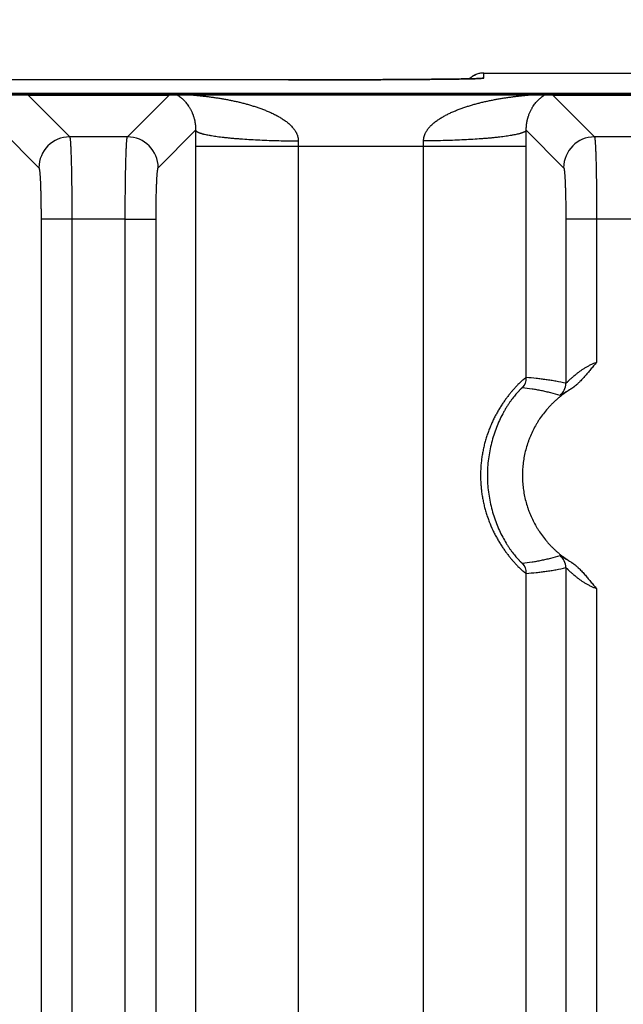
# Model space of a CAD drawing. Header units: inches. Extents: x 0 to 34, y 0 to 22.
# Tile 115 of 224: x 18.9 to 19.5, y 4.9 to 5.8. Entities that reach past the tile are written whole.
import ezdxf

# ---------------------------------------------------------------- set-up
doc = ezdxf.new("R2010")
doc.units = ezdxf.units.IN
doc.header["$LTSCALE"] = 1.87
doc.header["$MEASUREMENT"] = 0
doc.layers.get('0').update_dxf_attribs({"linetype": 'CONTINUOUS'})
doc.layers.add('DIMENSIONS', color=7, linetype='CONTINUOUS')
doc.styles.get("Standard").update_dxf_attribs({"font": 'txt', "width": 0.8})
doc.dimstyles.new('DIMSTYLE_1', dxfattribs={"dimtxt": 0.125, "dimasz": 0.18, "dimexe": 0.125, "dimexo": 0.0625, "dimgap": 0.03125, "dimtad": 0, "dimtih": 1, "dimtoh": 1, "dimdec": 3, "dimzin": 4, "dimdsep": 46, "dimtxsty": 'STANDARD', "dimblk": '_FILLED', "dimblk1": '_FILLED', "dimblk2": '_FILLED', "dimcen": 0.09, "dimadec": 0, "dimazin": 0, "dimtp": 0.01, "dimtm": 0.01, "dimtfac": 1, "dimtdec": 3, "dimtofl": 0, "dimtmove": 0, "dimatfit": 3, "dimldrblk": '_FILLED', "dimfxl": 1, "dimtolj": 1, "dimtzin": 4, "dimarcsym": 0})

# ---------------------------------------------------------------- blocks, each defined once
blk = doc.blocks.new('*D16')
at = {"layer": 'DIMENSIONS', "color": 2, "linetype": 'CONTINUOUS'}
blk.add_line((20.02659, 5.0329), (20.02659, 6.46713), dxfattribs=at)
at = {"layer": 'DIMENSIONS', "color": 2, "linetype": 'CONTINUOUS', "insert": (19.96409, 6.52963), "char_height": 0.125, "width": 1.425, "attachment_point": 1, "rotation": 90, "line_spacing_factor": 0.9}
blk.add_mtext('14.374{\\Ftxt.shx;\\W1.000000;\\H0.125000; }[365.1]', dxfattribs=at)
blk = doc.blocks.new('_FILLED')
at = {"color": 0, "linetype": 'BYBLOCK'}
blk.add_solid([(0, 0), (-1, 0.1736), (-1, -0.1736)], dxfattribs=at)
blk = doc.blocks.new('*D17')
at = {"layer": 'DIMENSIONS', "color": 2, "linetype": 'CONTINUOUS'}
blk.add_line((21.04659, 4.2329), (21.04659, 6.46713), dxfattribs=at)
at = {"layer": 'DIMENSIONS', "color": 2, "linetype": 'CONTINUOUS', "insert": (20.98409, 6.52963), "char_height": 0.125, "width": 1.525, "attachment_point": 1, "rotation": 90, "line_spacing_factor": 0.9}
blk.add_mtext('15.394{\\Ftxt.shx;\\W1.000000;\\H0.125000; }[391.01]', dxfattribs=at)

msp = doc.modelspace()

# ---------------------------------------------------------------- linework, layer by layer
at = {"color": 7, "linetype": 'CONTINUOUS'}
for p, q in [((19.19008, 5.77295), (18.87935, 5.77296)), ((19.20506, 5.77296), (19.19008, 5.77296)), ((19.22013, 5.77298), (19.20506, 5.77296)), ((19.23501, 5.773), (19.22013, 5.77298)), ((19.24961, 5.77304), (19.23501, 5.773)), ((19.25913, 5.77307), (19.24961, 5.77304)), ((19.27302, 5.77312), (19.25913, 5.77307)), ((19.282, 5.77316), (19.27302, 5.77312)), ((19.29071, 5.77321), (19.282, 5.77316)), ((19.29914, 5.77326), (19.29071, 5.77321)), ((19.30725, 5.77331), (19.29914, 5.77326)), ((19.31503, 5.77336), (19.30725, 5.77331)), ((19.32246, 5.77342), (19.31503, 5.77336)), ((19.32923, 5.77349), (19.32246, 5.77342)), ((19.33774, 5.77357), (19.32923, 5.77349)), ((19.34442, 5.77365), (19.33774, 5.77357)), ((19.34989, 5.77372), (19.34442, 5.77365)), ((19.35447, 5.77378), (19.34989, 5.77372)), ((19.35827, 5.77384), (19.35447, 5.77378)), ((19.36247, 5.77392), (19.35827, 5.77384)), ((19.36592, 5.77399), (19.36247, 5.77392)), ((19.36877, 5.77406), (19.36592, 5.77399)), ((19.37109, 5.77412), (19.36877, 5.77406)), ((19.37295, 5.77417), (19.37109, 5.77412)), ((19.37442, 5.77422), (19.37295, 5.77417)), ((19.3753, 5.77426), (19.37442, 5.77422)), ((19.376, 5.77429), (19.3753, 5.77426)), ((19.37655, 5.77432), (19.376, 5.77429)), ((19.37684, 5.77434), (19.37655, 5.77432)), ((19.37707, 5.77435), (19.37684, 5.77434)), ((19.37724, 5.77436), (19.37707, 5.77435)), ((19.37735, 5.77437), (19.37724, 5.77436)), ((19.3774, 5.77437), (19.37735, 5.77437)), ((19.3774, 5.77437), (19.3774, 5.77437)), ((19.37741, 5.77434), (19.38008, 5.77461)), ((19.38008, 5.77461), (19.38017, 5.77963)), ((19.38017, 5.77963), (19.62919, 5.77963)), ((21.5412, 5.75967), (5.7528, 5.75967)), ((18.5159, 5.75949), (21.54119, 5.75949)), ((18.91308, 5.75848), (18.92874, 5.75826)), ((18.92874, 5.75826), (18.93691, 5.75805)), ((18.93691, 5.75805), (19.07397, 5.75805)), ((18.93691, 5.75805), (18.9774, 5.71756)), ((19.03348, 5.71756), (19.07397, 5.75805)), ((19.07397, 5.75805), (19.08215, 5.75826)), ((19.08215, 5.75826), (19.09781, 5.75848)), ((19.09781, 5.75848), (19.42345, 5.75848)), ((19.42345, 5.75848), (19.43911, 5.75826)), ((19.43911, 5.75826), (19.44729, 5.75805)), ((19.44729, 5.75805), (19.58435, 5.75805)), ((19.44729, 5.75805), (19.48777, 5.71756)), ((18.91108, 5.72393), (18.94743, 5.68759)), ((19.06346, 5.68759), (19.0998, 5.72393)), ((19.42146, 5.72393), (19.4578, 5.68759)), ((19.03348, 5.71756), (18.9774, 5.71756)), ((19.54386, 5.71756), (19.48777, 5.71756)), ((19.09977, 5.70848), (19.42149, 5.70848)), ((19.09977, 5.70848), (19.09977, 2.38231)), ((19.19967, 5.70848), (19.19967, 2.38231)), ((19.32159, 2.38231), (19.32159, 5.70848)), ((19.42149, 5.48355), (19.42149, 5.70848)), ((18.97949, 5.63764), (18.94952, 5.63764)), ((18.94952, 5.63764), (18.94952, 2.45316)), ((19.0314, 5.63769), (18.97949, 5.63764)), ((18.97949, 5.63764), (18.97949, 2.4531)), ((19.0314, 2.45316), (19.0314, 5.63769)), ((19.0314, 5.63764), (19.06137, 5.63764)), ((19.06137, 2.45316), (19.06137, 5.63764)), ((19.48986, 5.63764), (19.45989, 5.63764)), ((19.45989, 5.63764), (19.45989, 5.47799)), ((19.54177, 5.63769), (19.48986, 5.63764)), ((19.48986, 5.63764), (19.48986, 5.49827)), ((19.42149, 2.79755), (19.42149, 5.29325)), ((19.45989, 5.29881), (19.45989, 2.79199)), ((19.48986, 5.27852), (19.48986, 2.81227))]:
    msp.add_line(p, q, dxfattribs=at)
msp.add_lwpolyline([(19.38017, 5.77963), (19.37976, 5.77963), (19.37883, 5.77959), (19.3779, 5.77951), (19.37698, 5.77938), (19.37607, 5.77921), (19.37516, 5.779), (19.37427, 5.77875), (19.37339, 5.77845), (19.37252, 5.77812), (19.37167, 5.77774), (19.37084, 5.77733), (19.37003, 5.77688), (19.36924, 5.77639), (19.36848, 5.77586), (19.36773, 5.7753), (19.36702, 5.77471), (19.36634, 5.77408), (19.36625, 5.774)], dxfattribs=at)
for centre, radius, start, end in [((19.38017, 5.75963), 0.02, 90.00009, 134.07837), ((19.38008, 5.75461), 0.02, 89.99992, 99.52693), ((22.54887, 5.70842), 3.4491, 179.74225, 179.99896), ((15.98321, 5.70844), 3.43828, 0.00064, 0.25815), ((18.97747, 5.68752), 0.03004, 90.1328, 179.8672), ((19.03342, 5.68752), 0.03004, 0.1328, 89.8672), ((19.48784, 5.68752), 0.03004, 90.1328, 179.8672), ((19.57359, 5.70853), 0.37392, 179.21773, 180.00706), ((18.94906, 5.70854), 0.37253, 359.99147, 0.78374), ((19.40648, 5.48355), 0.01501, 319.11644, 359.99498), ((19.44488, 5.47799), 0.01501, 308.5711, 359.97842), ((19.40648, 5.29325), 0.01501, 0.00429, 40.88369), ((19.44488, 5.2988), 0.01501, 0.02158, 51.42896)]:
    msp.add_arc(centre, radius, start, end, dxfattribs=at)
for points, knots in [([(19.19008, 5.77295), (19.19563, 5.77295), (19.20668, 5.77296), (19.22844, 5.77298), (19.24978, 5.77303), (19.27053, 5.77311), (19.28525, 5.77318), (19.29924, 5.77325), (19.31238, 5.77334), (19.32459, 5.77344), (19.33577, 5.77354), (19.34582, 5.77366), (19.35346, 5.77376), (19.35896, 5.77385), (19.3626, 5.77392), (19.36591, 5.77398), (19.36889, 5.77405), (19.37152, 5.77412), (19.3738, 5.77419), (19.37548, 5.77425), (19.37664, 5.7743), (19.37717, 5.77432), (19.37741, 5.77434)], [0, 0, 0, 0, 0.088813, 0.176944, 0.348463, 0.430533, 0.509296, 0.584147, 0.654511, 0.719845, 0.77965, 0.833464, 0.880875, 0.902063, 0.921518, 0.939202, 0.95508, 0.969125, 0.981309, 0.991606, 0.996042, 1, 1, 1, 1]), ([(19.08215, 5.75826), (19.08231, 5.75814), (19.08255, 5.75797), (19.08289, 5.75774), (19.08325, 5.75748), (19.08371, 5.75715), (19.08428, 5.75673), (19.08487, 5.75629), (19.08568, 5.75564), (19.08672, 5.75475), (19.08798, 5.75358), (19.08925, 5.75228), (19.09052, 5.75082), (19.09179, 5.74921), (19.09282, 5.74773), (19.09364, 5.74646), (19.09426, 5.74542), (19.09487, 5.74433), (19.09547, 5.74316), (19.09606, 5.74192), (19.09654, 5.74083), (19.09691, 5.73991), (19.09719, 5.73919), (19.09746, 5.73843), (19.09773, 5.73765), (19.09799, 5.73683), (19.09825, 5.73597), (19.09849, 5.73507), (19.09881, 5.73378), (19.09906, 5.7326), (19.09925, 5.73154), (19.09934, 5.73097), (19.09943, 5.73038), (19.09951, 5.72977), (19.09958, 5.72914), (19.09964, 5.7286), (19.09968, 5.72815), (19.0997, 5.72781), (19.09973, 5.72746), (19.09976, 5.72697), (19.09979, 5.72635), (19.09981, 5.72558), (19.09982, 5.72477), (19.09981, 5.72422), (19.0998, 5.72393)], [0, 0, 0, 0, 0.014649, 0.022432, 0.03047, 0.047242, 0.064855, 0.083225, 0.102281, 0.142334, 0.184911, 0.230041, 0.277909, 0.328821, 0.38323, 0.411931, 0.441745, 0.472801, 0.505293, 0.539375, 0.575223, 0.593911, 0.613204, 0.633128, 0.653685, 0.674988, 0.697162, 0.720244, 0.744358, 0.796294, 0.810187, 0.824478, 0.839237, 0.854507, 0.870283, 0.886616, 0.895041, 0.903651, 0.912403, 0.921289, 0.939689, 0.958986, 0.978971, 1, 1, 1, 1]), ([(19.09781, 5.75848), (19.09776, 5.75848), (19.09766, 5.75848), (19.09752, 5.75847), (19.0974, 5.75847), (19.0973, 5.75846), (19.09723, 5.75846), (19.09718, 5.75846), (19.09714, 5.75845), (19.09711, 5.75845), (19.09708, 5.75844), (19.09705, 5.75844), (19.09703, 5.75843), (19.09702, 5.75843), (19.09701, 5.75843), (19.09701, 5.75842), (19.09701, 5.75842), (19.097, 5.75842), (19.097, 5.75841), (19.09701, 5.75841), (19.09701, 5.7584), (19.09702, 5.7584), (19.09703, 5.75839), (19.09706, 5.75839), (19.09708, 5.75838), (19.09711, 5.75837), (19.09715, 5.75836), (19.09721, 5.75835), (19.0973, 5.75833), (19.09741, 5.75832), (19.09753, 5.7583), (19.09767, 5.75828), (19.09782, 5.75826), (19.09797, 5.75824), (19.09814, 5.75822), (19.09831, 5.7582), (19.09855, 5.75818), (19.09885, 5.75814), (19.09923, 5.7581), (19.09963, 5.75806), (19.10003, 5.75802), (19.10044, 5.75798), (19.10086, 5.75793), (19.10143, 5.75787), (19.10215, 5.7578), (19.10302, 5.75771), (19.10391, 5.75762), (19.1048, 5.75752), (19.1057, 5.75742), (19.10661, 5.75732), (19.10783, 5.75719), (19.10936, 5.75701), (19.1112, 5.75679), (19.11306, 5.75655), (19.11492, 5.75631), (19.11678, 5.75605), (19.11865, 5.75578), (19.12052, 5.7555), (19.12239, 5.75521), (19.12427, 5.7549), (19.12677, 5.75448), (19.12989, 5.75392), (19.13364, 5.7532), (19.13738, 5.75242), (19.14112, 5.75158), (19.14484, 5.75068), (19.14855, 5.74971), (19.15225, 5.74868), (19.15593, 5.74757), (19.15959, 5.74639), (19.16262, 5.74533), (19.16503, 5.74444), (19.16683, 5.74374), (19.16862, 5.74302), (19.1704, 5.74228), (19.17217, 5.7415), (19.17392, 5.7407), (19.17566, 5.73986), (19.17739, 5.73899), (19.17882, 5.73824), (19.17995, 5.73762), (19.18108, 5.73698), (19.18247, 5.73616), (19.18411, 5.73513), (19.18573, 5.73406), (19.18732, 5.73293), (19.18887, 5.73175), (19.19037, 5.7305), (19.19183, 5.72919), (19.19322, 5.72781), (19.19431, 5.72659), (19.19515, 5.72557), (19.19574, 5.72479), (19.19632, 5.72398), (19.19685, 5.72314), (19.19736, 5.72229), (19.19783, 5.72141), (19.19825, 5.7205), (19.19863, 5.71958), (19.19896, 5.71863), (19.19919, 5.71782), (19.19935, 5.71716), (19.19948, 5.7165), (19.19958, 5.71583), (19.19965, 5.71516), (19.1997, 5.71448), (19.19971, 5.71397), (19.19971, 5.71363)], [0, 0, 0, 0, 0.001254, 0.002422, 0.003489, 0.004434, 0.004855, 0.005238, 0.005583, 0.005888, 0.006151, 0.006371, 0.006545, 0.006614, 0.006673, 0.006721, 0.006759, 0.00679, 0.006817, 0.006882, 0.006927, 0.006983, 0.007126, 0.007315, 0.007549, 0.007827, 0.008147, 0.008507, 0.009336, 0.010295, 0.011364, 0.012527, 0.013772, 0.015091, 0.016474, 0.017912, 0.019397, 0.022485, 0.025701, 0.029016, 0.032412, 0.035877, 0.039398, 0.042967, 0.050217, 0.057585, 0.065048, 0.072585, 0.080179, 0.087823, 0.095508, 0.110975, 0.126546, 0.142196, 0.157908, 0.173671, 0.189476, 0.205315, 0.221184, 0.237079, 0.252996, 0.284885, 0.316837, 0.34884, 0.380888, 0.412973, 0.445093, 0.477244, 0.509425, 0.541635, 0.573876, 0.590007, 0.606146, 0.622294, 0.638451, 0.654617, 0.670791, 0.686978, 0.703175, 0.719383, 0.727493, 0.735606, 0.751844, 0.768097, 0.78437, 0.800664, 0.816982, 0.833329, 0.849709, 0.866129, 0.882595, 0.890849, 0.899119, 0.907405, 0.915709, 0.924032, 0.932377, 0.940744, 0.949134, 0.95755, 0.965991, 0.970221, 0.974458, 0.982949, 0.987204, 0.991465, 1, 1, 1, 1]), ([(19.32155, 5.71363), (19.32155, 5.71397), (19.32156, 5.71465), (19.32165, 5.71566), (19.32178, 5.7165), (19.32191, 5.71716), (19.32203, 5.71765), (19.32216, 5.71814), (19.3223, 5.71862), (19.32246, 5.7191), (19.32269, 5.71973), (19.32301, 5.7205), (19.32343, 5.72141), (19.3239, 5.72229), (19.3244, 5.72314), (19.32494, 5.72398), (19.32552, 5.72479), (19.32611, 5.72557), (19.32674, 5.72634), (19.32738, 5.72708), (19.32827, 5.72804), (19.32943, 5.72919), (19.33088, 5.7305), (19.33239, 5.73175), (19.33394, 5.73293), (19.33553, 5.73406), (19.33714, 5.73513), (19.33879, 5.73616), (19.34046, 5.73715), (19.34215, 5.73809), (19.34387, 5.739), (19.34559, 5.73986), (19.34734, 5.7407), (19.34909, 5.7415), (19.35086, 5.74228), (19.35264, 5.74302), (19.35443, 5.74374), (19.35623, 5.74444), (19.35864, 5.74533), (19.36167, 5.74639), (19.36533, 5.74757), (19.36901, 5.74868), (19.37271, 5.74971), (19.37642, 5.75068), (19.38014, 5.75158), (19.38388, 5.75242), (19.38762, 5.7532), (19.39137, 5.75392), (19.39449, 5.75448), (19.39699, 5.7549), (19.39887, 5.75521), (19.40074, 5.7555), (19.40261, 5.75578), (19.40448, 5.75605), (19.40634, 5.75631), (19.4082, 5.75655), (19.41005, 5.75679), (19.4119, 5.75701), (19.41373, 5.75722), (19.41525, 5.75739), (19.41646, 5.75752), (19.41735, 5.75762), (19.41824, 5.75771), (19.41911, 5.7578), (19.41983, 5.75787), (19.4204, 5.75793), (19.42082, 5.75798), (19.42123, 5.75802), (19.42163, 5.75806), (19.42203, 5.7581), (19.42241, 5.75814), (19.42271, 5.75818), (19.42295, 5.7582), (19.42312, 5.75822), (19.42329, 5.75824), (19.42344, 5.75826), (19.42359, 5.75828), (19.42373, 5.7583), (19.42385, 5.75832), (19.42396, 5.75833), (19.42405, 5.75835), (19.42411, 5.75836), (19.42414, 5.75837), (19.42418, 5.75838), (19.4242, 5.75839), (19.42422, 5.75839), (19.42424, 5.7584), (19.42425, 5.7584), (19.42425, 5.75841), (19.42426, 5.75841), (19.42425, 5.75842), (19.42425, 5.75842), (19.42425, 5.75842), (19.42424, 5.75843), (19.42424, 5.75843), (19.42423, 5.75843), (19.42421, 5.75844), (19.42418, 5.75844), (19.42415, 5.75845), (19.42412, 5.75845), (19.42408, 5.75846), (19.42403, 5.75846), (19.42396, 5.75846), (19.42386, 5.75847), (19.42374, 5.75847), (19.4236, 5.75848), (19.4235, 5.75848), (19.42345, 5.75848)], [0, 0, 0, 0, 0.008535, 0.01705, 0.025541, 0.029778, 0.034008, 0.038232, 0.04245, 0.046661, 0.050866, 0.059257, 0.067624, 0.075969, 0.084292, 0.092597, 0.100883, 0.109152, 0.117406, 0.125647, 0.133874, 0.150294, 0.166674, 0.183021, 0.19934, 0.215634, 0.231906, 0.24816, 0.264398, 0.28062, 0.296829, 0.313026, 0.329213, 0.345387, 0.361552, 0.37771, 0.393858, 0.409997, 0.426129, 0.45837, 0.49058, 0.522761, 0.554913, 0.587032, 0.619118, 0.651165, 0.683168, 0.715121, 0.747011, 0.762927, 0.778822, 0.794691, 0.81053, 0.826335, 0.842098, 0.857811, 0.873461, 0.889032, 0.904499, 0.919827, 0.927423, 0.934958, 0.942421, 0.949791, 0.95704, 0.960608, 0.96413, 0.967594, 0.970992, 0.974308, 0.977524, 0.98061, 0.982094, 0.98353, 0.984912, 0.986233, 0.987484, 0.988652, 0.989722, 0.990678, 0.991499, 0.991855, 0.992171, 0.992448, 0.992683, 0.992874, 0.993019, 0.993076, 0.993121, 0.993187, 0.993214, 0.993244, 0.993282, 0.99333, 0.993388, 0.993457, 0.993629, 0.993845, 0.994105, 0.994409, 0.994755, 0.995141, 0.995565, 0.996514, 0.997584, 0.99875, 1, 1, 1, 1]), ([(19.42146, 5.72393), (19.42145, 5.72421), (19.42144, 5.72477), (19.42145, 5.72558), (19.42147, 5.72635), (19.42151, 5.72709), (19.42155, 5.7278), (19.42161, 5.72849), (19.42168, 5.72914), (19.42175, 5.72977), (19.42183, 5.73038), (19.42195, 5.73116), (19.4221, 5.73208), (19.42231, 5.73313), (19.42253, 5.73413), (19.42277, 5.73507), (19.42301, 5.73597), (19.42327, 5.73683), (19.42361, 5.7379), (19.42405, 5.73917), (19.42462, 5.74059), (19.4252, 5.74192), (19.42579, 5.74316), (19.42639, 5.74433), (19.427, 5.74542), (19.42762, 5.74646), (19.42844, 5.74773), (19.42947, 5.74921), (19.43074, 5.75082), (19.43201, 5.75228), (19.43328, 5.75358), (19.43454, 5.75475), (19.43558, 5.75564), (19.43639, 5.75629), (19.43698, 5.75673), (19.43755, 5.75715), (19.4381, 5.75755), (19.43862, 5.75791), (19.43895, 5.75815), (19.43911, 5.75826)], [0, 0, 0, 0, 0.020874, 0.0411, 0.060417, 0.07862, 0.096313, 0.113422, 0.129822, 0.145519, 0.16071, 0.175494, 0.203758, 0.230365, 0.255613, 0.279807, 0.302864, 0.324976, 0.346308, 0.386805, 0.424758, 0.460645, 0.494729, 0.527177, 0.558234, 0.58809, 0.616799, 0.671179, 0.722089, 0.769963, 0.815093, 0.857661, 0.897724, 0.916781, 0.935143, 0.952758, 0.969527, 0.985305, 1, 1, 1, 1]), ([(19.09981, 5.72393), (19.09988, 5.72375), (19.10003, 5.72354), (19.10025, 5.72331), (19.10042, 5.72315), (19.10068, 5.72294), (19.10104, 5.72269), (19.10146, 5.72245), (19.10193, 5.72221), (19.10246, 5.72197), (19.10304, 5.72173), (19.10368, 5.72149), (19.10437, 5.72125), (19.10512, 5.72101), (19.10592, 5.72078), (19.10677, 5.72054), (19.10768, 5.72031), (19.10899, 5.72), (19.11075, 5.71962), (19.11261, 5.71926), (19.11419, 5.71897), (19.1159, 5.71868), (19.11816, 5.71833), (19.12101, 5.71792), (19.12404, 5.71753), (19.12724, 5.71715), (19.1306, 5.71679), (19.13412, 5.71644), (19.13779, 5.71612), (19.14161, 5.7158), (19.14695, 5.71541), (19.15391, 5.71496), (19.16255, 5.71452), (19.17154, 5.71416), (19.18079, 5.71389), (19.1902, 5.7137), (19.19653, 5.71365), (19.19971, 5.71363)], [0, 0, 0, 0, 0.005799, 0.007465, 0.00923, 0.013072, 0.017357, 0.022108, 0.027339, 0.03306, 0.039278, 0.045998, 0.053221, 0.060948, 0.069179, 0.077914, 0.087149, 0.096881, 0.117825, 0.140711, 0.152869, 0.165496, 0.192133, 0.220567, 0.250738, 0.282582, 0.31603, 0.35101, 0.387444, 0.425252, 0.464349, 0.546063, 0.631855, 0.720957, 0.812567, 0.905861, 1, 1, 1, 1]), ([(19.42146, 5.72393), (19.42138, 5.72375), (19.42123, 5.72354), (19.42102, 5.72331), (19.42084, 5.72315), (19.42058, 5.72294), (19.42022, 5.72269), (19.4198, 5.72245), (19.41933, 5.72221), (19.41881, 5.72197), (19.41822, 5.72173), (19.41759, 5.72149), (19.41689, 5.72125), (19.41615, 5.72101), (19.41535, 5.72078), (19.41449, 5.72054), (19.41359, 5.72031), (19.41228, 5.72), (19.41051, 5.71962), (19.40866, 5.71926), (19.40707, 5.71897), (19.40536, 5.71868), (19.4031, 5.71833), (19.40025, 5.71792), (19.39723, 5.71753), (19.39403, 5.71715), (19.39066, 5.71679), (19.38714, 5.71644), (19.38347, 5.71612), (19.37965, 5.7158), (19.37431, 5.71541), (19.36736, 5.71496), (19.35871, 5.71452), (19.34972, 5.71416), (19.34047, 5.71389), (19.33106, 5.7137), (19.32473, 5.71365), (19.32155, 5.71363)], [0, 0, 0, 0, 0.005801, 0.007467, 0.009232, 0.013075, 0.017361, 0.022113, 0.027344, 0.033066, 0.039285, 0.046006, 0.053229, 0.060958, 0.06919, 0.077925, 0.087161, 0.096894, 0.117839, 0.140726, 0.152885, 0.165513, 0.19215, 0.220585, 0.250756, 0.282601, 0.316049, 0.351029, 0.387463, 0.42527, 0.464367, 0.546079, 0.631869, 0.720968, 0.812574, 0.905865, 1, 1, 1, 1]), ([(18.9774, 5.71756), (18.97741, 5.71754), (18.97743, 5.71751), (18.97745, 5.71745), (18.97748, 5.71738), (18.97752, 5.71726), (18.97756, 5.71709), (18.97761, 5.71685), (18.97766, 5.71656), (18.97771, 5.71623), (18.97776, 5.71585), (18.97781, 5.71543), (18.97787, 5.71497), (18.97793, 5.71426), (18.97802, 5.71326), (18.97812, 5.71194), (18.97821, 5.71045), (18.9783, 5.7088), (18.9784, 5.70698), (18.97848, 5.705), (18.97857, 5.70287), (18.97865, 5.70059), (18.97876, 5.69727), (18.97889, 5.69279), (18.97903, 5.68705), (18.97915, 5.68086), (18.97925, 5.67428), (18.97934, 5.66736), (18.9794, 5.66017), (18.97945, 5.65277), (18.97948, 5.64524), (18.97949, 5.64018), (18.97949, 5.63764)], [0, 0, 0, 0, 0.000675, 0.001477, 0.002411, 0.003478, 0.006021, 0.009114, 0.01276, 0.016959, 0.021711, 0.027014, 0.032868, 0.039268, 0.053697, 0.07027, 0.088953, 0.109705, 0.132479, 0.157224, 0.183885, 0.212402, 0.24271, 0.30842, 0.380421, 0.45806, 0.540631, 0.627383, 0.717527, 0.810244, 0.904688, 1, 1, 1, 1]), ([(19.0314, 5.63769), (19.0314, 5.64023), (19.0314, 5.64529), (19.03143, 5.65282), (19.03148, 5.66021), (19.03155, 5.6674), (19.03164, 5.67431), (19.03174, 5.68089), (19.03186, 5.68708), (19.03199, 5.69282), (19.03212, 5.69729), (19.03223, 5.70061), (19.03232, 5.70288), (19.0324, 5.70501), (19.03249, 5.70699), (19.03258, 5.7088), (19.03267, 5.71046), (19.03277, 5.71195), (19.03287, 5.71327), (19.03295, 5.71426), (19.03302, 5.71497), (19.03307, 5.71543), (19.03312, 5.71585), (19.03317, 5.71623), (19.03322, 5.71656), (19.03327, 5.71685), (19.03332, 5.71709), (19.03337, 5.71726), (19.03341, 5.71738), (19.03343, 5.71745), (19.03346, 5.71751), (19.03348, 5.71754), (19.03348, 5.71756)], [0, 0, 0, 0, 0.095333, 0.189793, 0.28252, 0.37267, 0.459424, 0.541993, 0.619628, 0.691624, 0.757327, 0.787631, 0.816144, 0.842802, 0.867543, 0.890314, 0.911062, 0.929742, 0.946313, 0.960739, 0.967138, 0.97299, 0.978293, 0.983044, 0.987243, 0.990887, 0.99398, 0.996522, 0.99759, 0.998523, 0.999325, 1, 1, 1, 1]), ([(19.48777, 5.71756), (19.48778, 5.71754), (19.4878, 5.71751), (19.48783, 5.71745), (19.48785, 5.71738), (19.48789, 5.71726), (19.48794, 5.71709), (19.48799, 5.71685), (19.48804, 5.71656), (19.48809, 5.71623), (19.48814, 5.71585), (19.48819, 5.71543), (19.48824, 5.71497), (19.48831, 5.71426), (19.48839, 5.71326), (19.48849, 5.71194), (19.48859, 5.71045), (19.48868, 5.7088), (19.48877, 5.70698), (19.48886, 5.705), (19.48894, 5.70287), (19.48903, 5.70059), (19.48914, 5.69727), (19.48927, 5.69279), (19.4894, 5.68705), (19.48952, 5.68086), (19.48962, 5.67428), (19.48971, 5.66736), (19.48978, 5.66017), (19.48983, 5.65277), (19.48986, 5.64524), (19.48986, 5.64018), (19.48986, 5.63764)], [0, 0, 0, 0, 0.000675, 0.001477, 0.002411, 0.003478, 0.006021, 0.009114, 0.01276, 0.016959, 0.021711, 0.027014, 0.032868, 0.039268, 0.053697, 0.07027, 0.088953, 0.109705, 0.132479, 0.157224, 0.183885, 0.212402, 0.24271, 0.30842, 0.380421, 0.45806, 0.540631, 0.627383, 0.717527, 0.810244, 0.904688, 1, 1, 1, 1]), ([(18.94743, 5.68759), (18.94744, 5.68758), (18.94746, 5.68756), (18.94748, 5.68752), (18.94751, 5.68748), (18.94754, 5.6874), (18.94759, 5.6873), (18.94763, 5.68718), (18.94766, 5.68706), (18.9477, 5.68694), (18.94774, 5.68676), (18.94779, 5.68652), (18.94786, 5.68615), (18.94795, 5.68562), (18.94805, 5.68491), (18.94814, 5.68408), (18.94824, 5.68315), (18.94833, 5.68211), (18.94842, 5.68098), (18.94851, 5.67974), (18.94863, 5.67791), (18.94877, 5.67539), (18.94892, 5.67211), (18.94905, 5.66853), (18.94917, 5.66466), (18.94928, 5.66054), (18.94936, 5.65622), (18.94943, 5.65172), (18.9495, 5.64551), (18.94952, 5.6408), (18.94952, 5.63764)], [0, 0, 0, 0, 0.000786, 0.001684, 0.0027, 0.00384, 0.006502, 0.009692, 0.011487, 0.013417, 0.017684, 0.022492, 0.027844, 0.040173, 0.054655, 0.071265, 0.089971, 0.110734, 0.133508, 0.158246, 0.184891, 0.243666, 0.309304, 0.38122, 0.458759, 0.541223, 0.627863, 0.717889, 0.810487, 1, 1, 1, 1]), ([(19.06137, 5.63764), (19.06137, 5.6408), (19.06139, 5.64551), (19.06145, 5.65172), (19.06152, 5.65622), (19.06161, 5.66054), (19.06171, 5.66466), (19.06183, 5.66853), (19.06197, 5.67211), (19.06212, 5.67539), (19.06225, 5.67791), (19.06237, 5.67974), (19.06246, 5.68098), (19.06255, 5.68211), (19.06265, 5.68315), (19.06274, 5.68408), (19.06284, 5.68491), (19.06294, 5.68562), (19.06302, 5.68615), (19.06309, 5.68652), (19.06314, 5.68676), (19.06319, 5.68694), (19.06322, 5.68706), (19.06326, 5.68718), (19.0633, 5.6873), (19.06334, 5.6874), (19.06338, 5.68748), (19.0634, 5.68752), (19.06343, 5.68756), (19.06345, 5.68758), (19.06346, 5.68759)], [0, 0, 0, 0, 0.189514, 0.28211, 0.372138, 0.458777, 0.541241, 0.61878, 0.690695, 0.756335, 0.815107, 0.841754, 0.866492, 0.889265, 0.910028, 0.928735, 0.945345, 0.959826, 0.972155, 0.977508, 0.982317, 0.986582, 0.988512, 0.990307, 0.993496, 0.996159, 0.997299, 0.998316, 0.999213, 1, 1, 1, 1]), ([(19.4578, 5.68759), (19.45781, 5.68758), (19.45783, 5.68756), (19.45786, 5.68752), (19.45788, 5.68748), (19.45792, 5.6874), (19.45796, 5.6873), (19.458, 5.68718), (19.45804, 5.68706), (19.45807, 5.68694), (19.45812, 5.68676), (19.45817, 5.68652), (19.45824, 5.68615), (19.45832, 5.68562), (19.45842, 5.68491), (19.45852, 5.68408), (19.45861, 5.68315), (19.45871, 5.68211), (19.4588, 5.68098), (19.45889, 5.67974), (19.45901, 5.67791), (19.45914, 5.67539), (19.45929, 5.67211), (19.45943, 5.66853), (19.45955, 5.66466), (19.45965, 5.66054), (19.45974, 5.65622), (19.45981, 5.65172), (19.45987, 5.64551), (19.45989, 5.6408), (19.45989, 5.63764)], [0, 0, 0, 0, 0.000786, 0.001684, 0.0027, 0.00384, 0.006502, 0.009692, 0.011487, 0.013417, 0.017684, 0.022492, 0.027844, 0.040173, 0.054655, 0.071265, 0.089971, 0.110734, 0.133508, 0.158246, 0.184891, 0.243666, 0.309304, 0.38122, 0.458759, 0.541223, 0.627863, 0.717889, 0.810487, 1, 1, 1, 1]), ([(19.48986, 5.49827), (19.48887, 5.49792), (19.4874, 5.49734), (19.48548, 5.49651), (19.48406, 5.49585), (19.48267, 5.49517), (19.48086, 5.49422), (19.47869, 5.49299), (19.47619, 5.49143), (19.4742, 5.49008), (19.47269, 5.48898), (19.4716, 5.48817), (19.47054, 5.48735), (19.4692, 5.48628), (19.46793, 5.48521), (19.46671, 5.48415), (19.46586, 5.48339), (19.46505, 5.48265), (19.46428, 5.48194), (19.46357, 5.48127), (19.46291, 5.48064), (19.4623, 5.48006), (19.46175, 5.47953), (19.46133, 5.47914), (19.46102, 5.47885), (19.46082, 5.47867), (19.46064, 5.47851), (19.46047, 5.47836), (19.46033, 5.47824), (19.46022, 5.47816), (19.46014, 5.4781), (19.46008, 5.47806), (19.46002, 5.47802), (19.45997, 5.478), (19.45994, 5.47799), (19.45991, 5.47798), (19.4599, 5.47799), (19.45989, 5.47799)], [0, 0, 0, 0, 0.086534, 0.129588, 0.172396, 0.21489, 0.257011, 0.339911, 0.42071, 0.499047, 0.53718, 0.574556, 0.61112, 0.64681, 0.715288, 0.747907, 0.779311, 0.809381, 0.837981, 0.864949, 0.890102, 0.913234, 0.934124, 0.952544, 0.960751, 0.96825, 0.975008, 0.980997, 0.986189, 0.990561, 0.992437, 0.994107, 0.996823, 0.997879, 0.998753, 0.999454, 1, 1, 1, 1]), ([(19.48986, 5.49827), (19.48936, 5.49772), (19.48836, 5.4966), (19.48688, 5.4949), (19.48542, 5.49319), (19.48398, 5.49146), (19.48254, 5.48973), (19.4811, 5.48801), (19.47965, 5.48629), (19.47818, 5.48458), (19.47669, 5.4829), (19.47516, 5.48124), (19.47386, 5.47989), (19.47279, 5.47884), (19.47198, 5.47806), (19.47115, 5.47729), (19.47045, 5.47667), (19.46988, 5.47618), (19.46945, 5.47582), (19.46902, 5.47546), (19.46858, 5.47511), (19.46814, 5.47476), (19.46777, 5.47448), (19.46747, 5.47425), (19.46724, 5.47408), (19.46701, 5.47392), (19.46678, 5.47375), (19.46655, 5.47359), (19.46632, 5.47343), (19.46609, 5.47327), (19.4659, 5.47314), (19.46574, 5.47303), (19.46563, 5.47296), (19.4655, 5.47288), (19.46534, 5.47279), (19.46514, 5.47268), (19.46497, 5.47259), (19.46489, 5.47254)], [0, 0, 0, 0, 0.0625, 0.125, 0.1875, 0.25, 0.312499, 0.374999, 0.437498, 0.499998, 0.562497, 0.624996, 0.687495, 0.718745, 0.749995, 0.781244, 0.812494, 0.828119, 0.843744, 0.859369, 0.874994, 0.890619, 0.906243, 0.914056, 0.92187, 0.929682, 0.937493, 0.945304, 0.953118, 0.960937, 0.968754, 0.972659, 0.976563, 0.980466, 0.984372, 0.992187, 1, 1, 1, 1]), ([(19.42149, 5.48354), (19.42147, 5.48355), (19.42143, 5.48354), (19.42136, 5.48352), (19.42127, 5.48349), (19.42117, 5.48345), (19.42106, 5.48339), (19.42094, 5.48332), (19.4208, 5.48323), (19.42059, 5.4831), (19.42029, 5.48289), (19.41989, 5.4826), (19.41945, 5.48225), (19.41895, 5.48185), (19.4184, 5.4814), (19.41781, 5.48089), (19.41717, 5.48033), (19.41649, 5.47971), (19.41576, 5.47903), (19.41471, 5.47803), (19.4133, 5.47664), (19.41152, 5.4748), (19.40997, 5.47312), (19.40868, 5.47166), (19.40731, 5.47008), (19.40556, 5.46798), (19.40343, 5.46529), (19.40166, 5.46291), (19.40023, 5.46092), (19.39915, 5.45936), (19.39807, 5.45776), (19.39662, 5.45554), (19.39485, 5.45267), (19.39279, 5.44908), (19.3908, 5.44535), (19.3889, 5.44149), (19.3871, 5.43749), (19.38542, 5.43339), (19.38386, 5.42918), (19.38245, 5.42487), (19.38118, 5.42049), (19.38007, 5.41603), (19.37912, 5.41151), (19.37833, 5.40695), (19.37772, 5.40234), (19.37727, 5.39771), (19.37701, 5.39306), (19.37692, 5.38839), (19.37701, 5.38373), (19.37728, 5.37907), (19.37772, 5.37444), (19.37833, 5.36983), (19.37912, 5.36527), (19.38007, 5.36075), (19.38119, 5.3563), (19.38245, 5.35191), (19.38387, 5.34761), (19.38593, 5.34203), (19.38825, 5.33663), (19.3908, 5.33143), (19.39279, 5.3277), (19.39485, 5.32412), (19.39697, 5.3207), (19.39912, 5.31745), (19.40128, 5.31437), (19.40343, 5.31149), (19.40556, 5.30881), (19.40763, 5.30632), (19.40962, 5.30405), (19.41124, 5.3023), (19.41248, 5.30101), (19.41362, 5.29984), (19.41471, 5.29876), (19.41577, 5.29776), (19.4167, 5.29689), (19.41758, 5.2961), (19.41841, 5.29539), (19.41895, 5.29494), (19.41945, 5.29454), (19.41989, 5.29419), (19.42029, 5.2939), (19.42059, 5.2937), (19.4208, 5.29356), (19.42094, 5.29348), (19.42106, 5.2934), (19.42117, 5.29335), (19.42127, 5.2933), (19.42136, 5.29327), (19.42143, 5.29325), (19.42147, 5.29325), (19.42149, 5.29325)], [0, 0, 0, 0, 0.000266, 0.000604, 0.001019, 0.001516, 0.002095, 0.002758, 0.003506, 0.004338, 0.006257, 0.008515, 0.011112, 0.014045, 0.017313, 0.020911, 0.024838, 0.029088, 0.033655, 0.038531, 0.049186, 0.060996, 0.073908, 0.08076, 0.087865, 0.102784, 0.118578, 0.135168, 0.143738, 0.152478, 0.161382, 0.17044, 0.18898, 0.208025, 0.227505, 0.247359, 0.267533, 0.287979, 0.308653, 0.329518, 0.350538, 0.371685, 0.392935, 0.414264, 0.435654, 0.457087, 0.478549, 0.500025, 0.521501, 0.542963, 0.564397, 0.585787, 0.607115, 0.628364, 0.649511, 0.670531, 0.691395, 0.712068, 0.752683, 0.772537, 0.792015, 0.811056, 0.829596, 0.847562, 0.86488, 0.881473, 0.897261, 0.912168, 0.926115, 0.93903, 0.945079, 0.950845, 0.961497, 0.966369, 0.970931, 0.979099, 0.982696, 0.985963, 0.988896, 0.991493, 0.99375, 0.995668, 0.996499, 0.997245, 0.997908, 0.998486, 0.998982, 0.999397, 0.999734, 1, 1, 1, 1]), ([(19.45989, 5.47799), (19.45671, 5.47871), (19.45191, 5.47969), (19.4455, 5.4808), (19.4407, 5.48154), (19.4359, 5.48218), (19.4295, 5.48291), (19.4247, 5.48333), (19.42149, 5.48355)], [0, 0, 0, 0, 0.252316, 0.377755, 0.502794, 0.627489, 0.751891, 1, 1, 1, 1]), ([(19.41783, 5.47372), (19.41781, 5.47372), (19.41778, 5.47372), (19.41772, 5.47371), (19.41765, 5.47368), (19.41757, 5.47364), (19.41748, 5.47359), (19.41738, 5.47353), (19.41727, 5.47345), (19.4171, 5.47332), (19.41686, 5.47313), (19.41654, 5.47287), (19.41618, 5.47255), (19.41578, 5.47218), (19.41535, 5.47176), (19.41487, 5.47129), (19.41436, 5.47076), (19.41361, 5.46997), (19.41258, 5.46884), (19.41127, 5.46732), (19.40985, 5.4656), (19.40834, 5.46367), (19.40676, 5.46155), (19.40512, 5.45923), (19.40346, 5.45673), (19.40178, 5.45405), (19.4001, 5.45121), (19.39786, 5.44716), (19.39518, 5.44177), (19.39227, 5.43492), (19.38969, 5.42769), (19.38753, 5.42016), (19.38581, 5.4124), (19.38456, 5.40449), (19.3838, 5.39647), (19.38355, 5.3884), (19.3838, 5.38033), (19.38456, 5.37231), (19.38581, 5.36439), (19.38753, 5.35663), (19.38969, 5.3491), (19.39227, 5.34187), (19.39518, 5.33502), (19.39835, 5.32864), (19.40117, 5.3237), (19.40346, 5.32006), (19.40513, 5.31756), (19.40676, 5.31524), (19.40834, 5.31312), (19.40985, 5.31119), (19.41127, 5.30947), (19.41258, 5.30796), (19.41361, 5.30683), (19.41436, 5.30603), (19.41487, 5.30551), (19.41535, 5.30503), (19.41578, 5.30461), (19.41618, 5.30424), (19.41654, 5.30393), (19.41686, 5.30366), (19.4171, 5.30347), (19.41727, 5.30335), (19.41738, 5.30327), (19.41748, 5.30321), (19.41757, 5.30315), (19.41765, 5.30311), (19.41772, 5.30309), (19.41778, 5.30307), (19.41781, 5.30307), (19.41783, 5.30307)], [0, 0, 0, 0, 0.000252, 0.000569, 0.00096, 0.001429, 0.00198, 0.002613, 0.00333, 0.00413, 0.005984, 0.008176, 0.010706, 0.013574, 0.016779, 0.020321, 0.024197, 0.028404, 0.037782, 0.048404, 0.06022, 0.073183, 0.087231, 0.102268, 0.118201, 0.134943, 0.152415, 0.170539, 0.208402, 0.247927, 0.288634, 0.33016, 0.372234, 0.414656, 0.457284, 0.500006, 0.542729, 0.585357, 0.627779, 0.669851, 0.711377, 0.752086, 0.79161, 0.82947, 0.865077, 0.881829, 0.897761, 0.912787, 0.926821, 0.939787, 0.951611, 0.962235, 0.971604, 0.975806, 0.979679, 0.983221, 0.986428, 0.989298, 0.991829, 0.994021, 0.995874, 0.996673, 0.997389, 0.998021, 0.998571, 0.99904, 0.999431, 0.999748, 1, 1, 1, 1]), ([(19.46489, 5.47254), (19.46445, 5.47226), (19.46378, 5.47184), (19.46302, 5.47133), (19.46258, 5.47104), (19.46215, 5.47075), (19.4616, 5.47038), (19.46095, 5.46995), (19.46029, 5.4695), (19.45965, 5.46906), (19.459, 5.4686), (19.45837, 5.46814), (19.45773, 5.46768), (19.45689, 5.46705), (19.45585, 5.46626), (19.45461, 5.46528), (19.45339, 5.46429), (19.45218, 5.46327), (19.451, 5.46224), (19.44943, 5.46084), (19.44752, 5.45904), (19.4453, 5.45681), (19.44315, 5.45451), (19.44038, 5.45136), (19.43712, 5.44725), (19.43412, 5.44294), (19.43189, 5.43938), (19.42977, 5.43575), (19.42735, 5.4311), (19.42523, 5.4263), (19.42372, 5.42238), (19.42233, 5.41842), (19.42084, 5.41338), (19.41944, 5.40724), (19.41843, 5.40102), (19.41783, 5.39475), (19.41762, 5.38846), (19.41782, 5.38216), (19.41842, 5.37589), (19.41942, 5.36967), (19.42081, 5.36353), (19.4223, 5.35849), (19.42368, 5.35453), (19.42518, 5.35061), (19.4273, 5.34581), (19.42972, 5.34115), (19.43183, 5.33752), (19.43405, 5.33396), (19.43704, 5.32965), (19.44031, 5.32553), (19.44307, 5.32237), (19.44522, 5.32007), (19.44743, 5.31784), (19.44972, 5.31568), (19.45208, 5.31359), (19.45451, 5.31158), (19.45658, 5.30997), (19.45826, 5.30872), (19.45955, 5.30781), (19.46084, 5.30692), (19.46215, 5.30604), (19.46346, 5.30517), (19.46435, 5.30461), (19.4648, 5.30434)], [0, 0, 0, 0, 0.007813, 0.01172, 0.013673, 0.015627, 0.019534, 0.02344, 0.027347, 0.031253, 0.035159, 0.039066, 0.042973, 0.04688, 0.054693, 0.062506, 0.070319, 0.078133, 0.085946, 0.093759, 0.109385, 0.125011, 0.140637, 0.156263, 0.187511, 0.218759, 0.234385, 0.250011, 0.281259, 0.312507, 0.328134, 0.34376, 0.375008, 0.406256, 0.437504, 0.468752, 0.5, 0.531248, 0.562497, 0.593745, 0.624993, 0.656241, 0.671867, 0.687493, 0.718741, 0.749989, 0.765615, 0.781242, 0.81249, 0.843738, 0.859364, 0.87499, 0.890616, 0.906242, 0.921868, 0.937494, 0.95312, 0.960934, 0.968747, 0.97656, 0.984373, 0.992187, 1, 1, 1, 1]), ([(19.45424, 5.46626), (19.45126, 5.46715), (19.44675, 5.46838), (19.44071, 5.46981), (19.43616, 5.47079), (19.4316, 5.47167), (19.4255, 5.47271), (19.4209, 5.47335), (19.41783, 5.47372)], [0, 0, 0, 0, 0.250982, 0.376146, 0.501136, 0.625985, 0.750726, 1, 1, 1, 1]), ([(19.46464, 5.47233), (19.4639, 5.47191), (19.46282, 5.47129), (19.46142, 5.47046), (19.46046, 5.46988), (19.45957, 5.46934), (19.45874, 5.46882), (19.45798, 5.46835), (19.45728, 5.46791), (19.45665, 5.46752), (19.45609, 5.46718), (19.45567, 5.46693), (19.45537, 5.46675), (19.45517, 5.46664), (19.45499, 5.46654), (19.45483, 5.46646), (19.45468, 5.46639), (19.45456, 5.46633), (19.45447, 5.4663), (19.45441, 5.46628), (19.45436, 5.46627), (19.45433, 5.46626), (19.45429, 5.46625), (19.45426, 5.46625), (19.45425, 5.46625), (19.45424, 5.46626)], [0, 0, 0, 0, 0.21228, 0.31051, 0.403224, 0.49017, 0.571071, 0.645666, 0.713709, 0.774995, 0.829354, 0.876584, 0.897449, 0.916438, 0.933517, 0.948639, 0.961789, 0.972997, 0.982214, 0.986093, 0.989571, 0.992728, 0.995579, 0.998028, 1, 1, 1, 1]), ([(19.41783, 5.30307), (19.4209, 5.30344), (19.4255, 5.30408), (19.4316, 5.30513), (19.43616, 5.30601), (19.44071, 5.30698), (19.44675, 5.30842), (19.45126, 5.30965), (19.45424, 5.31054)], [0, 0, 0, 0, 0.249274, 0.374015, 0.498865, 0.623854, 0.749018, 1, 1, 1, 1]), ([(19.45424, 5.31054), (19.45425, 5.31054), (19.45426, 5.31054), (19.45429, 5.31054), (19.45432, 5.31054), (19.45438, 5.31053), (19.45445, 5.31051), (19.45456, 5.31046), (19.45468, 5.31041), (19.45483, 5.31034), (19.45499, 5.31025), (19.45524, 5.31011), (19.45561, 5.30991), (19.45609, 5.30961), (19.45665, 5.30927), (19.45728, 5.30888), (19.45798, 5.30845), (19.45874, 5.30797), (19.45957, 5.30746), (19.46046, 5.30691), (19.46142, 5.30633), (19.46282, 5.3055), (19.4639, 5.30488), (19.46464, 5.30446)], [0, 0, 0, 0, 0.001898, 0.00416, 0.00683, 0.009934, 0.0175, 0.026926, 0.038245, 0.051476, 0.066631, 0.083698, 0.123467, 0.170611, 0.224976, 0.286337, 0.354442, 0.429049, 0.509927, 0.596832, 0.689508, 0.787733, 1, 1, 1, 1]), ([(19.4648, 5.30434), (19.46496, 5.30424), (19.4652, 5.30409), (19.46552, 5.30389), (19.46576, 5.30374), (19.466, 5.30359), (19.46631, 5.30338), (19.46662, 5.30316), (19.46692, 5.30294), (19.46722, 5.30272), (19.4676, 5.30244), (19.46805, 5.3021), (19.4685, 5.30175), (19.46894, 5.3014), (19.46952, 5.30092), (19.47024, 5.30031), (19.47108, 5.29956), (19.47219, 5.29854), (19.47354, 5.29723), (19.47511, 5.29561), (19.47664, 5.29395), (19.47864, 5.2917), (19.48107, 5.28883), (19.48347, 5.28593), (19.48541, 5.28362), (19.48687, 5.2819), (19.48835, 5.2802), (19.48936, 5.27908), (19.48986, 5.27852)], [0, 0, 0, 0, 0.015627, 0.02344, 0.031251, 0.039062, 0.046873, 0.062501, 0.070316, 0.078131, 0.093758, 0.109381, 0.125005, 0.140631, 0.156257, 0.187508, 0.218758, 0.250009, 0.312508, 0.375007, 0.437507, 0.500006, 0.625004, 0.750002, 0.812501, 0.875, 0.9375, 1, 1, 1, 1]), ([(19.42149, 5.29325), (19.4247, 5.29347), (19.4295, 5.29388), (19.4359, 5.29461), (19.4407, 5.29526), (19.4455, 5.29599), (19.45191, 5.29711), (19.45671, 5.29809), (19.45989, 5.29881)], [0, 0, 0, 0, 0.248109, 0.372511, 0.497206, 0.622245, 0.747684, 1, 1, 1, 1]), ([(19.45989, 5.29881), (19.4599, 5.29881), (19.45991, 5.29881), (19.45994, 5.29881), (19.45997, 5.2988), (19.46, 5.29878), (19.46004, 5.29876), (19.46009, 5.29873), (19.46014, 5.2987), (19.46022, 5.29864), (19.46033, 5.29855), (19.46047, 5.29843), (19.46064, 5.29829), (19.46082, 5.29813), (19.46102, 5.29794), (19.46133, 5.29766), (19.46175, 5.29726), (19.4623, 5.29674), (19.46291, 5.29615), (19.46357, 5.29552), (19.46428, 5.29485), (19.46505, 5.29414), (19.46586, 5.29341), (19.46671, 5.29264), (19.46793, 5.29158), (19.4692, 5.29052), (19.47054, 5.28945), (19.4716, 5.28863), (19.47269, 5.28781), (19.4742, 5.28672), (19.47619, 5.28536), (19.47869, 5.2838), (19.48131, 5.28232), (19.4836, 5.28116), (19.48548, 5.28028), (19.48692, 5.27966), (19.48838, 5.27907), (19.48937, 5.2787), (19.48986, 5.27852)], [0, 0, 0, 0, 0.000549, 0.001242, 0.002112, 0.003175, 0.00444, 0.005909, 0.007584, 0.009466, 0.013847, 0.019041, 0.025027, 0.031781, 0.039273, 0.047476, 0.065896, 0.086795, 0.109931, 0.135083, 0.162048, 0.190645, 0.220713, 0.252117, 0.284735, 0.35321, 0.3889, 0.425462, 0.462836, 0.500968, 0.579302, 0.660098, 0.742996, 0.827602, 0.870409, 0.913461, 0.956686, 1, 1, 1, 1])]:
    msp.add_open_spline(points, degree=3, knots=knots, dxfattribs=at)

# ---------------------------------------------------------------- dimensions: what is measured, and where the dimension line sits
at = {"layer": 'DIMENSIONS', "color": 2, "linetype": 'CONTINUOUS'}
for feature_location, offset, origin, picture, middle in [((21.04659, 4.2329), (0, 2.23423), (5.65259, 4.1704), '*D17', (21.04659, 7.29213)), ((20.02659, 5.0329), (0, 1.43423), (5.65259, 4.9704), '*D16', (20.02659, 7.24213))]:
    dim = msp.add_ordinate_dim(feature_location=feature_location, offset=offset, dtype=1, origin=origin, dimstyle='DIMSTYLE_1', dxfattribs=at)
    dim.commit()
    dim.dimension.update_dxf_attribs({"geometry": picture, "text_midpoint": middle})

doc.saveas('drawing.dxf')
